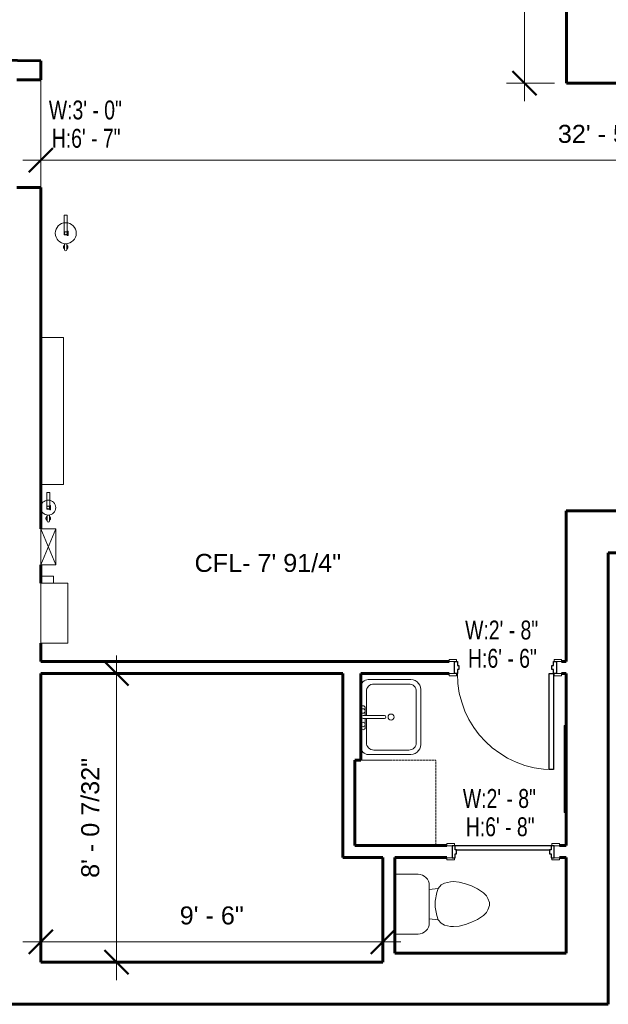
# Model space of a CAD drawing. Header units: inches. Extents: x -1858 to 52, y -52 to 865.
# Tile 9 of 11: x -445 to -249, y 220 to 548. Entities that reach past the tile are written whole.
import ezdxf

# ---------------------------------------------------------------- set-up
doc = ezdxf.new("R2010")
doc.units = ezdxf.units.IN
doc.header["$MEASUREMENT"] = 0
doc.linetypes.add('Dash', pattern=[0.25, 0.125, -0.125])
for name, color, linetype, lineweight in [('A-ANNO-DIMS', 211, 'Continuous', 9), ('A-ANNO-DIMS-64', 211, 'Continuous', 9), ('A-DOOR', 31, 'Continuous', 18), ('A-DOOR-FRAM', 31, 'Continuous', 30), ('A-DOOR-IDEN', 31, 'Continuous', 9), ('A-FLOR', 192, 'Continuous', 18), ('A-WALL', 113, 'Continuous', 18), ('E-CABL-TRAY-ANNO', 211, 'Continuous', 9), ('E-ELEC-EQPM', 71, 'Continuous', 9), ('G-ANNO-TEXT', 231, 'Continuous', 9), ('I-WALL', 2, 'Continuous', 18), ('M-EQPM', 50, 'Continuous', 9), ('P-SANR-FIXT', 6, 'Continuous', 9), ('Q-CASE', 31, 'Continuous', 9), ('Q-SPCQ', 91, 'Continuous', 9)]:
    doc.layers.add(name, color=color, linetype=linetype, lineweight=lineweight)
doc.styles.add('Arial', font='arial.ttf', dxfattribs={"height": 6})
doc.styles.add('Swis721 LtCn BT', font='swisscl.ttf', dxfattribs={"height": 6.299213})
doc.dimstyles.new('Linear_-_3_32__Arial', dxfattribs={"dimscale": 12, "dimtxt": 6.121556, "dimasz": 0.666667, "dimexe": 0.5, "dimexo": 0.333333, "dimgap": 0.333333, "dimtad": 1, "dimdec": 5, "dimrnd": 0.03125, "dimzin": 1, "dimdsep": 46, "dimlunit": 4, "dimtxsty": 'Arial', "dimblk1": 'OBLIQUE', "dimblk2": 'OBLIQUE', "dimsah": 1, "dimcen": 0.09, "dimdle": 0.5, "dimazin": 0, "dimtfac": 1, "dimtdec": 4, "dimtix": 1, "dimtmove": 0, "dimatfit": 3, "dimfxl": 1, "dimtvp": 1, "dimtfill": 1, "dimfrac": 2, "dimtolj": 1, "dimtzin": 0, "dimarcsym": 2})

# ---------------------------------------------------------------- blocks, each defined once
blk = doc.blocks.new('Door-Interior-Single-Flush_Panel-Wood - 2_8_ x 6_6_-414577-GFL')
at = {"layer": 'A-DOOR', "lineweight": 9}
for p, q in [((-18.75, 2.88), (-16.25, 2.88)), ((-18.75, 2.13), (-18.75, 2.88)), ((-16.25, 2.13), (-18.75, 2.13)), ((-16.25, 2.88), (-16.25, 2.13)), ((16.25, 2.88), (18.75, 2.88)), ((16.25, 2.13), (16.25, 2.88)), ((18.75, 2.13), (16.25, 2.13)), ((18.75, 2.88), (18.75, 2.13)), ((-18.75, -1.88), (-16.25, -1.88)), ((-18.75, -2.63), (-18.75, -1.88)), ((-16.25, -2.63), (-18.75, -2.63)), ((-16.25, -1.88), (-16.25, -2.63)), ((16.25, -1.88), (18.75, -1.88)), ((16.25, -2.63), (16.25, -1.88)), ((18.75, -2.63), (16.25, -2.63)), ((18.75, -1.88), (18.75, -2.63))]:
    blk.add_line(p, q, dxfattribs=at)
at = {"layer": 'A-DOOR', "lineweight": 30}
for p, q in [((14.62, -1.88), (16, -1.88)), ((14.62, -33.88), (14.62, -1.88)), ((16, -1.88), (16, -33.88)), ((16, -33.88), (14.62, -33.88))]:
    blk.add_line(p, q, dxfattribs=at)
at = {"layer": 'A-DOOR', "lineweight": 9}
blk.add_arc((16, -1.88), 32, 180, 270, dxfattribs=at)
at = {"layer": 'A-DOOR-FRAM'}
for p, q in [((-17, 2.13), (-16, 2.13)), ((-17, -1.88), (-17, 2.13)), ((-16, 2.13), (-16, 0.88)), ((-16, 0.88), (-15.5, 0.88)), ((-15.5, 0.88), (-15.5, -0.5)), ((15.5, 0.88), (16, 0.88)), ((15.5, -0.5), (15.5, 0.88)), ((16, 2.13), (17, 2.13)), ((16, 0.88), (16, 2.13)), ((17, 2.13), (17, -1.88)), ((-16, -1.88), (-17, -1.88)), ((-16, -0.5), (-16, -1.88)), ((-15.5, -0.5), (-16, -0.5)), ((16, -0.5), (15.5, -0.5)), ((16, -1.88), (16, -0.5)), ((17, -1.88), (16, -1.88))]:
    blk.add_line(p, q, dxfattribs=at)
blk = doc.blocks.new('Door-Interior-Single-Flush_Panel-Wood - 2_8_ x 6_8_-414607-GFL')
at = {"layer": 'A-DOOR', "lineweight": 9}
for p, q in [((-16.25, 2.63), (-18.75, 2.63)), ((-18.75, 2.63), (-18.75, 1.87)), ((-18.75, 1.87), (-16.25, 1.87)), ((-16.25, 1.87), (-16.25, 2.63)), ((18.75, 2.63), (16.25, 2.63)), ((16.25, 2.63), (16.25, 1.87)), ((16.25, 1.87), (18.75, 1.87)), ((18.75, 1.87), (18.75, 2.63)), ((-16.25, -2.13), (-18.75, -2.13)), ((-18.75, -2.13), (-18.75, -2.88)), ((-18.75, -2.88), (-16.25, -2.88)), ((-16.25, -2.88), (-16.25, -2.13)), ((18.75, -2.13), (16.25, -2.13)), ((16.25, -2.13), (16.25, -2.88)), ((16.25, -2.88), (18.75, -2.88)), ((18.75, -2.88), (18.75, -2.13))]:
    blk.add_line(p, q, dxfattribs=at)
at = {"layer": 'A-DOOR', "lineweight": 30}
for p, q in [((16, 1.87), (-16, 1.87)), ((-15.5, 0.5), (15.5, 0.5))]:
    blk.add_line(p, q, dxfattribs=at)
at = {"layer": 'A-DOOR-FRAM'}
for p, q in [((-16, 1.87), (-17, 1.87)), ((-17, 1.87), (-17, -2.13)), ((-16, 0.5), (-16, 1.87)), ((-15.5, 0.5), (-16, 0.5)), ((-15.5, -0.88), (-15.5, 0.5)), ((16, 0.5), (15.5, 0.5)), ((15.5, 0.5), (15.5, -0.88)), ((16, 1.87), (16, 0.5)), ((17, 1.87), (16, 1.87)), ((17, -2.13), (17, 1.87)), ((-17, -2.13), (-16, -2.13)), ((-16, -2.13), (-16, -0.88)), ((-16, -0.88), (-15.5, -0.88)), ((15.5, -0.88), (16, -0.88)), ((16, -0.88), (16, -2.13)), ((16, -2.13), (17, -2.13))]:
    blk.add_line(p, q, dxfattribs=at)
blk = doc.blocks.new('Sink Vanity-Square - 20_ x 18_ 2-415512-GFL')
at = {"layer": 'P-SANR-FIXT'}
for p, q in [((-2.88, 6.59), (0.12, 6.59)), ((0.12, 7.33), (0.12, 0.22)), ((1.12, 7.33), (1.12, 0.22)), ((1.12, 6.59), (3.62, 6.59)), ((-11.88, 5.59), (-11.88, -7.91)), ((-10.38, 3.72), (-10.38, -7.91)), ((0.12, 6.22), (-7.88, 6.22)), ((9.12, 6.22), (1.12, 6.22)), ((11.62, -7.91), (11.62, 3.72)), ((13.12, -7.91), (13.12, 5.59)), ((-8.56, -11.91), (9.8, -11.91)), ((-7.88, -10.41), (9.12, -10.41))]:
    blk.add_line(p, q, dxfattribs=at)
for centre, radius, start, end in [((-9.38, 5.59), 2.5, 90, 180), ((-2.88, 7.34), 0.75, 90, 270), ((-1.88, 7.34), 0.75, 360, 180), ((-1.88, 7.34), 0.75, 180, 0), ((0.62, 7.33), 0.5, 360, 180), ((2.62, 7.34), 0.75, 360, 180), ((2.62, 7.34), 0.75, 180, 360), ((3.62, 7.34), 0.75, 270, 90), ((10.62, 5.59), 2.5, 360, 90), ((-7.88, 3.72), 2.5, 90, 180), ((9.12, 3.72), 2.5, 0, 90), ((0.62, 0.22), 0.5, 180, 0), ((0.62, -2), 1, 360, 180), ((0.62, -2), 1, 180, 0), ((-8.41, -8.4), 3.51, 171.8503, 267.5498), ((-7.88, -7.91), 2.5, 180, 270), ((9.12, -7.91), 2.5, 270, 0), ((9.65, -8.4), 3.51, 272.4502, 8.1497)]:
    blk.add_arc(centre, radius, start, end, dxfattribs=at)
blk = doc.blocks.new('Toilet-Domestic-3D - Toilet-Domestic-3D-416658-GFL')
at = {"layer": 'P-SANR-FIXT'}
for p, q in [((-9.98, 11.75), (-9.98, 19.48)), ((9.98, 19.48), (9.98, 11.75)), ((6.25, 8.02), (-6.25, 8.02)), ((-4.86, 8.02), (-5.21, 5)), ((4.86, 8.02), (5.21, 5)), ((-6.4, 4), (-6.97, 3)), ((-5.21, 5), (-6.4, 4)), ((-3.84, 5.5), (-5.21, 5)), ((-1, 6), (-3.84, 5.5)), ((1, 6), (-1, 6)), ((3.84, 5.5), (1, 6)), ((5.21, 5), (3.84, 5.5)), ((6.4, 4), (5.21, 5)), ((6.97, 3), (6.4, 4)), ((-7.41, 1), (-7.5, 0)), ((-7.5, 0), (-7.33, -1.99)), ((-7.24, 2), (-7.41, 1)), ((-6.97, 3), (-7.24, 2)), ((7.24, 2), (6.97, 3)), ((7.41, 1), (7.24, 2)), ((7.33, -1.99), (7.5, 0)), ((7.5, 0), (7.41, 1)), ((-7.33, -1.99), (-6.79, -4)), ((6.79, -4), (7.33, -1.99)), ((-6.79, -4), (-6.06, -6)), ((-6.06, -6), (-5.13, -8)), ((5.13, -8), (6.06, -6)), ((6.06, -6), (6.79, -4)), ((-5.13, -8), (-3.74, -10)), ((3.74, -10), (5.13, -8)), ((-3.74, -10), (-2.74, -11)), ((-2.74, -11), (-1.87, -11.5)), ((-1.87, -11.5), (-0.5, -12)), ((-0.5, -12), (0.5, -12)), ((0.5, -12), (1.87, -11.5)), ((1.87, -11.5), (2.74, -11)), ((2.74, -11), (3.74, -10))]:
    blk.add_line(p, q, dxfattribs=at)
for centre, start, end in [((-6.25, 11.75), 180, 270), ((6.25, 11.75), 270, 360)]:
    blk.add_arc(centre, 3.73, start, end, dxfattribs=at)
blk = doc.blocks.new('Base Cabinet-Single Door w Sliding Drawers - 12_ 2-417440-GFL')
at = {"layer": 'Q-CASE', "linetype": 'Dash'}
for p, q in [((14.99, -27), (14.99, -2)), ((-13.51, -27), (14.99, -27))]:
    blk.add_line(p, q, dxfattribs=at)
blk = doc.blocks.new('Radiator - Hydronic Fin Tube - 0-3_8_ NPT-444891-GFL')
at = {"layer": 'M-EQPM'}
for p, q in [((-36, 4), (-36, 11.625)), ((-36, 11.625), (13, 11.625)), ((13, 11.625), (13, 4))]:
    blk.add_line(p, q, dxfattribs=at)
blk = doc.blocks.new('Fire Extinguisher - EX-7_-464799-GFL')
at = {"layer": 'Q-SPCQ'}
for p, q in [((-430.35, 480.61), (-430.35, 483.11)), ((-430.35, 483.11), (-429.35, 483.11)), ((-429.35, 483.11), (-429.35, 480.61)), ((-429.35, 480.61), (-430.35, 480.61)), ((-430.35, 476.61), (-430.35, 480.55)), ((-429.35, 480.52), (-429.35, 476.61)), ((-429.35, 477.61), (-430.35, 477.61)), ((-429.35, 476.61), (-430.35, 476.61)), ((-429.03, 477.81), (-429.35, 477.81)), ((-429.35, 477.81), (-429.35, 476.4)), ((-429.35, 476.4), (-429.03, 476.4)), ((-429.03, 476.4), (-429.03, 477.81)), ((-430.22, 471.61), (-430.22, 473.61)), ((-430.22, 473.61), (-429.47, 473.61)), ((-430.22, 473.15), (-430.22, 471.86)), ((-429.47, 473.61), (-429.47, 471.61)), ((-429.47, 471.86), (-429.47, 473.15))]:
    blk.add_line(p, q, dxfattribs=at)
blk.add_circle((-429.85, 477.11), 0.5, dxfattribs=at)
for centre, radius, start, end in [((-429.85, 477.11), 3.5, 90, 270), ((-429.85, 477.11), 3.5, 270, 90), ((-429.85, 471.61), 0.376, 180, 0)]:
    blk.add_arc(centre, radius, start, end, dxfattribs=at)
for points in [[(-430.22, 471.86), (-430.28, 471.89), (-430.37, 471.96), (-430.48, 472.09), (-430.56, 472.25), (-430.6, 472.43), (-430.6, 472.64), (-430.53, 472.85), (-430.4, 473.03), (-430.29, 473.12), (-430.22, 473.15)], [(-429.47, 473.15), (-429.42, 473.12), (-429.33, 473.06), (-429.22, 472.92), (-429.14, 472.77), (-429.09, 472.58), (-429.1, 472.38), (-429.17, 472.17), (-429.29, 471.99), (-429.41, 471.9), (-429.47, 471.86)]]:
    blk.add_open_spline(points, degree=3, knots=[0, 0, 0, 0, 0.111111, 0.222222, 0.333333, 0.444444, 0.583333, 0.722222, 0.861111, 1, 1, 1, 1], dxfattribs=at)
blk = doc.blocks.new('Fire Extinguisher - EX-5_-464810-GFL')
at = {"layer": 'Q-SPCQ'}
for p, q in [((-436.19, 388.15), (-436.19, 390.65)), ((-436.19, 390.65), (-435.19, 390.65)), ((-435.19, 390.65), (-435.19, 388.15)), ((-435.19, 388.15), (-436.19, 388.15)), ((-436.19, 385.15), (-436.19, 388.1)), ((-435.19, 388.07), (-435.19, 385.15)), ((-435.19, 386.15), (-436.19, 386.15)), ((-435.19, 385.15), (-436.19, 385.15)), ((-434.87, 386.36), (-435.19, 386.36)), ((-435.19, 386.36), (-435.19, 384.95)), ((-435.19, 384.95), (-434.87, 384.95)), ((-434.87, 384.95), (-434.87, 386.36)), ((-436.06, 381.15), (-436.06, 383.15)), ((-436.06, 383.15), (-435.31, 383.15)), ((-436.06, 382.7), (-436.06, 381.41)), ((-435.31, 383.15), (-435.31, 381.15)), ((-435.31, 381.41), (-435.31, 382.7))]:
    blk.add_line(p, q, dxfattribs=at)
blk.add_circle((-435.69, 385.65), 0.5, dxfattribs=at)
for centre, radius, start, end in [((-435.69, 385.65), 2.5, 90, 270), ((-435.69, 385.65), 2.5, 270, 90), ((-435.69, 381.15), 0.376, 180, 0)]:
    blk.add_arc(centre, radius, start, end, dxfattribs=at)
for points in [[(-436.06, 381.41), (-436.11, 381.44), (-436.21, 381.51), (-436.32, 381.64), (-436.4, 381.8), (-436.44, 381.98), (-436.44, 382.19), (-436.37, 382.39), (-436.24, 382.58), (-436.13, 382.66), (-436.06, 382.7)], [(-435.31, 382.7), (-435.26, 382.67), (-435.17, 382.6), (-435.05, 382.47), (-434.98, 382.31), (-434.93, 382.13), (-434.94, 381.92), (-435.01, 381.72), (-435.13, 381.53), (-435.25, 381.45), (-435.31, 381.41)]]:
    blk.add_open_spline(points, degree=3, knots=[0, 0, 0, 0, 0.111111, 0.222222, 0.333333, 0.444444, 0.583333, 0.722222, 0.861111, 1, 1, 1, 1], dxfattribs=at)
blk = doc.blocks.new('Control Panel - Control Panel-468218-GFL')
at = {"layer": 'E-ELEC-EQPM'}
for p, q in [((-438.19, 340.5), (-438.19, 360.46)), ((-429.19, 360.46), (-438.19, 360.46)), ((-429.19, 360.46), (-429.19, 340.5)), ((-438.19, 340.5), (-429.19, 340.5))]:
    blk.add_line(p, q, dxfattribs=at)
blk = doc.blocks.new('Control Panel - Control Panel-468924-GFL')
at = {"layer": 'E-ELEC-EQPM'}
for q in [(-438.19, 362.84), (-433.94, 360.46)]:
    blk.add_line((-433.94, 362.84), q, dxfattribs=at)
blk = doc.blocks.new('Radiator - Hydronic Fin Tube - 0-1_6_ NPT-487159-GFL')
at = {"layer": 'M-EQPM'}
for p, q in [((-36, 7), (-36, 7.625)), ((-36, 7.625), (-7, 7.625)), ((-7, 7.625), (-7, 7))]:
    blk.add_line(p, q, dxfattribs=at)
blk = doc.blocks.new('DIMBLOCK24-GFL')
at = {"layer": 'A-ANNO-DIMS-64', "transparency": 16777216}
for p, q in [((-277.04, 521.12), (-277.04, 699.14)), ((-277.04, 693.14), (-278.7, 693.14)), ((-277.04, 693.14), (-271.04, 693.14)), ((-277.04, 527.12), (-283.04, 527.12)), ((-277.04, 527.12), (-267.03, 527.12))]:
    blk.add_line(p, q, dxfattribs=at)
at = {"layer": 'A-ANNO-DIMS-64', "lineweight": 50, "transparency": 16777216}
for p, q in [((-277.04, 693.14), (-281.04, 697.14)), ((-277.04, 693.14), (-273.04, 689.14)), ((-277.04, 527.12), (-281.04, 531.12)), ((-277.04, 527.12), (-273.04, 523.12))]:
    blk.add_line(p, q, dxfattribs=at)
at = {"layer": 'A-ANNO-DIMS-64', "color": 0, "transparency": 16777216, "insert": (-288.83, 585.55), "char_height": 6, "width": 58.993, "attachment_point": 1, "rotation": 90, "line_spacing_factor": 0.941778, "style": 'Arial', "bg_fill": 3, "box_fill_scale": 1.25, "bg_fill_color": 256, "bg_fill_true_color": 13158600, "bg_fill_transparency": 0}
blk.add_mtext('13\' - 10 1/32"', dxfattribs=at)
blk = doc.blocks.new('_Oblique')
at = {"color": 0, "linetype": 'ByBlock', "lineweight": -2}
blk.add_line((-0.5, -0.5), (0.5, 0.5), dxfattribs=at)
blk = doc.blocks.new('DIMBLOCK26-GFL')
at = {"layer": 'A-ANNO-DIMS-64', "lineweight": 50, "transparency": 16777216}
for p, q in [((-438.19, 501.45), (-434.19, 505.45)), ((-49, 501.45), (-45, 505.45)), ((-438.19, 501.45), (-442.19, 497.45)), ((-49, 501.45), (-53, 497.45))]:
    blk.add_line(p, q, dxfattribs=at)
at = {"layer": 'A-ANNO-DIMS-64', "transparency": 16777216}
for p, q in [((-438.19, 501.45), (-438.19, 503.11)), ((-49, 501.45), (-49, 503.11)), ((-444.19, 501.45), (-43, 501.45)), ((-438.19, 501.45), (-438.19, 495.45)), ((-49, 501.45), (-49, 495.45))]:
    blk.add_line(p, q, dxfattribs=at)
at = {"layer": 'A-ANNO-DIMS-64', "color": 0, "transparency": 16777216, "insert": (-265.87, 513.24), "char_height": 6, "width": 53.4553, "attachment_point": 1, "line_spacing_factor": 0.941778, "style": 'Arial', "bg_fill": 3, "box_fill_scale": 1.25, "bg_fill_color": 256, "bg_fill_true_color": 13158600, "bg_fill_transparency": 0}
blk.add_mtext('32\' - 5 3/16"', dxfattribs=at)
blk = doc.blocks.new('DIMBLOCK28-GFL')
at = {"layer": 'A-ANNO-DIMS-64', "lineweight": 50, "transparency": 16777216}
for p, q in [((-438.19, 240.91), (-434.19, 244.91)), ((-324.18, 240.91), (-320.18, 244.91)), ((-438.19, 240.91), (-442.19, 236.91)), ((-324.18, 240.91), (-328.18, 236.91))]:
    blk.add_line(p, q, dxfattribs=at)
at = {"layer": 'A-ANNO-DIMS-64', "transparency": 16777216}
for p, q in [((-444.19, 240.91), (-318.18, 240.91)), ((-438.19, 240.91), (-438.19, 242.57)), ((-438.19, 240.91), (-438.19, 234.91)), ((-324.18, 240.91), (-324.18, 242.57)), ((-324.18, 240.91), (-324.18, 234.91))]:
    blk.add_line(p, q, dxfattribs=at)
at = {"layer": 'A-ANNO-DIMS-64', "color": 0, "transparency": 16777216, "insert": (-391.87, 252.7), "char_height": 6, "width": 25.654, "attachment_point": 1, "line_spacing_factor": 0.941778, "style": 'Arial', "bg_fill": 3, "box_fill_scale": 1.25, "bg_fill_color": 256, "bg_fill_true_color": 13158600, "bg_fill_transparency": 0}
blk.add_mtext('9\' - 6"', dxfattribs=at)
blk = doc.blocks.new('DIMBLOCK29-GFL')
at = {"layer": 'A-ANNO-DIMS-64', "transparency": 16777216}
for p, q in [((-412.9, 228.08), (-412.9, 336.3)), ((-412.9, 330.3), (-414.56, 330.3)), ((-412.9, 330.3), (-406.9, 330.3)), ((-412.9, 234.08), (-414.56, 234.08)), ((-412.9, 234.08), (-406.9, 234.08))]:
    blk.add_line(p, q, dxfattribs=at)
at = {"layer": 'A-ANNO-DIMS-64', "lineweight": 50, "transparency": 16777216}
for p, q in [((-412.9, 330.3), (-416.9, 334.3)), ((-412.9, 330.3), (-408.9, 326.3)), ((-412.9, 234.08), (-416.9, 238.08)), ((-412.9, 234.08), (-408.9, 230.08))]:
    blk.add_line(p, q, dxfattribs=at)
at = {"layer": 'A-ANNO-DIMS-64', "color": 0, "transparency": 16777216, "insert": (-424.69, 262.22), "char_height": 6, "width": 47.9177, "attachment_point": 1, "rotation": 90, "line_spacing_factor": 0.941778, "style": 'Arial', "bg_fill": 3, "box_fill_scale": 1.25, "bg_fill_color": 256, "bg_fill_true_color": 13158600, "bg_fill_transparency": 0}
blk.add_mtext('8\' - 0 7/32"', dxfattribs=at)

msp = doc.modelspace()

# ---------------------------------------------------------------- linework, layer by layer
at = {"layer": 'A-FLOR'}
msp.add_line((-438.187114, 528.298651), (-438.187114, 492.298651), dxfattribs=at)
at = {"layer": 'A-WALL', "lineweight": 60}
for p, q in [((-263.026503, 693.140982), (-263.026503, 527.117916)), ((-438.187114, 534.589103), (-518.932252, 535.946631)), ((-438.187114, 528.298651), (-438.187114, 534.589103)), ((-446.187114, 528.298651), (-438.187114, 528.298651)), ((-263.026503, 527.117916), (-49.004179, 527.117916)), ((-438.187114, 492.298651), (-446.187114, 492.298651)), ((-438.187114, 378.548651), (-438.187114, 492.298651)), ((-176.872176, 384.617916), (-263.107197, 384.617916)), ((-263.107197, 384.617916), (-263.107197, 334.298651)), ((-249.107197, 370.617916), (-35.004179, 370.617916)), ((-249.107197, 220.077108), (-249.107197, 370.617916)), ((-438.187114, 360.464269), (-438.187114, 366.548651)), ((-438.187114, 334.298651), (-438.187114, 340.502432)), ((-438.187114, 234.077108), (-438.187114, 330.298651)), ((-337.540277, 330.298651), (-337.540277, 301.963033)), ((-331.540277, 301.463033), (-331.540277, 330.298651)), ((-263.107197, 330.298651), (-263.107197, 272.963033)), ((-333.540277, 301.463033), (-331.540277, 301.463033)), ((-263.107197, 268.963033), (-263.107197, 237.077108)), ((-263.107197, 237.077108), (-320.175922, 237.077108)), ((-324.175922, 234.077108), (-438.187114, 234.077108)), ((-509.067503, 220.077108), (-249.107197, 220.077108))]:
    msp.add_line(p, q, dxfattribs=at)
at = {"layer": 'E-CABL-TRAY-ANNO'}
for p, q in [((-438.187114, 378.548651), (-433.187114, 366.548651)), ((-438.187114, 366.548651), (-433.187114, 378.548651)), ((-438.187114, 378.548651), (-433.187114, 378.548651)), ((-438.187114, 366.548651), (-438.187114, 378.548651)), ((-433.187114, 378.548651), (-433.187114, 366.548651)), ((-433.187114, 366.548651), (-438.187114, 366.548651))]:
    msp.add_line(p, q, dxfattribs=at)
at = {"layer": 'I-WALL', "lineweight": 60}
for p, q in [((-302.107197, 334.298651), (-438.187114, 334.298651)), ((-263.107197, 334.298651), (-264.607197, 334.298651)), ((-438.187114, 330.298651), (-337.540277, 330.298651)), ((-331.540277, 330.298651), (-302.107197, 330.298651)), ((-264.607197, 330.298651), (-263.107197, 330.298651)), ((-337.540277, 301.963033), (-337.540277, 268.963033)), ((-333.540277, 272.963033), (-333.540277, 301.463033)), ((-302.857197, 272.963033), (-333.540277, 272.963033)), ((-263.107197, 272.963033), (-265.357197, 272.963033)), ((-337.540277, 268.963033), (-324.175922, 268.963033)), ((-324.175922, 268.963033), (-324.175922, 234.077108)), ((-320.175922, 268.963033), (-302.857197, 268.963033)), ((-320.175922, 237.077108), (-320.175922, 268.963033)), ((-265.357197, 268.963033), (-263.107197, 268.963033))]:
    msp.add_line(p, q, dxfattribs=at)

# ---------------------------------------------------------------- block references
at = {"layer": 'A-DOOR'}
for name, p in [('Door-Interior-Single-Flush_Panel-Wood - 2_8_ x 6_6_-414577-GFL', (-283.357197, 332.173651)), ('Door-Interior-Single-Flush_Panel-Wood - 2_8_ x 6_8_-414607-GFL', (-284.107197, 271.088033))]:
    msp.add_blockref(name, p, dxfattribs=at)
at = {"layer": 'E-ELEC-EQPM'}
for name in ['Control Panel - Control Panel-468924-GFL', 'Control Panel - Control Panel-468218-GFL']:
    msp.add_blockref(name, (0, 0), dxfattribs=at)
at = {"layer": 'M-EQPM'}
for name, p, rotation in [('Radiator - Hydronic Fin Tube - 0-3_8_ NPT-444891-GFL', (-442.187114, 406.298651), 269.9999999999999), ('Radiator - Hydronic Fin Tube - 0-1_6_ NPT-487159-GFL', (-256.107197, 319.963033), 89.99999999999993)]:
    msp.add_blockref(name, p, dxfattribs=dict(at, rotation=rotation))
at = {"layer": 'P-SANR-FIXT'}
for name, p, rotation in [('Sink Vanity-Square - 20_ x 18_ 2-415512-GFL', (-323.447938, 315.22133), 90.00000000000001), ('Toilet-Domestic-3D - Toilet-Domestic-3D-416658-GFL', (-300.6997, 253.474922), 89.9999999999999)]:
    msp.add_blockref(name, p, dxfattribs=dict(at, rotation=rotation))
at = {"layer": 'Q-CASE', "rotation": 89.99999999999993}
msp.add_blockref('Base Cabinet-Single Door w Sliding Drawers - 12_ 2-417440-GFL', (-333.540277, 286.475328), dxfattribs=at)
at = {"layer": 'Q-SPCQ'}
for name in ['Fire Extinguisher - EX-7_-464799-GFL', 'Fire Extinguisher - EX-5_-464810-GFL']:
    msp.add_blockref(name, (0, 0), dxfattribs=at)

# ---------------------------------------------------------------- texts
at = {"layer": 'A-DOOR-IDEN', "char_height": 6.2992126, "attachment_point": 1, "style": 'Swis721 LtCn BT'}
for s, insert, width in [('W:2\' - 8"', (-296.77452, 347.992875), 32.32), ('H:6\' - 6"', (-295.790268, 338.561261), 30.704), ('W:2\' - 8"', (-297.52452, 291.838196), 32.32), ('H:6\' - 8"', (-296.540268, 282.406581), 30.704)]:
    msp.add_mtext(s, dxfattribs=dict(at, insert=insert, width=width))
at = {"layer": 'G-ANNO-TEXT', "color": 7, "insert": (-386.919161, 370.211992), "char_height": 6, "width": 59.59, "attachment_point": 1, "style": 'Arial', "bg_fill": 3, "box_fill_scale": 1.25, "bg_fill_color": 256, "bg_fill_true_color": 13158600, "bg_fill_transparency": 0}
msp.add_mtext('CFL- 7\' 91/4"', dxfattribs=at)

# ---------------------------------------------------------------- next in the draw order: dimensions: what is measured, and where the dimension line sits
at = {"layer": 'A-ANNO-DIMS'}
dim = msp.add_linear_dim(base=(-277.041813, 693.140982), p1=(-263.026503, 527.117916), p2=(-282.698667, 693.140982), angle=90, dimstyle='Linear_-_3_32__Arial', override={"dimpost": '<>', "dimfxl": 167.184487}, dxfattribs=at)
dim.commit()
dim.dimension.update_dxf_attribs({"geometry": 'DIMBLOCK24-GFL', "text_midpoint": (-284.146178, 610.129449)})
for base, p1, p2, override, picture, middle in [((-49.0041791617, 501.4533327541), (-438.1871144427, 507.1101870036), (-49.0041791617, 507.1101870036), {"dimpost": '<>', "dimfxl": 389.182935}, 'DIMBLOCK26-GFL', (-243.5956468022, 508.5576983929)), ((-324.175922, 240.909556), (-438.187114, 246.56641), (-324.175922, 246.56641), {"dimpost": '<>', "dimfxl": 114.011193}, 'DIMBLOCK28-GFL', (-381.181518, 247.972994))]:
    dim = msp.add_linear_dim(base=base, p1=p1, p2=p2, dimstyle='Linear_-_3_32__Arial', override=override, dxfattribs=at)
    dim.commit()
    dim.dimension.update_dxf_attribs({"geometry": picture, "text_midpoint": middle})

# ---------------------------------------------------------------- next in the draw order: texts
at = {"layer": 'A-DOOR-IDEN', "char_height": 6.2992126, "attachment_point": 1, "style": 'Swis721 LtCn BT'}
for s, insert, width in [('W:3\' - 0"', (-435.482984, 521.345916), 32.32), ('H:6\' - 7"', (-434.498732, 511.914301), 30.704)]:
    msp.add_mtext(s, dxfattribs=dict(at, insert=insert, width=width))

# ---------------------------------------------------------------- next in the draw order: dimensions: what is measured, and where the dimension line sits
at = {"layer": 'A-ANNO-DIMS'}
dim = msp.add_linear_dim(base=(-412.90377, 330.298651), p1=(-418.560625, 234.077108), p2=(-418.560625, 330.298651), angle=90, dimstyle='Linear_-_3_32__Arial', override={"dimpost": '<>', "dimfxl": 96.221543}, dxfattribs=at)
dim.commit()
dim.dimension.update_dxf_attribs({"geometry": 'DIMBLOCK29-GFL', "text_midpoint": (-420.008136, 282.187879)})

doc.saveas('drawing.dxf')
